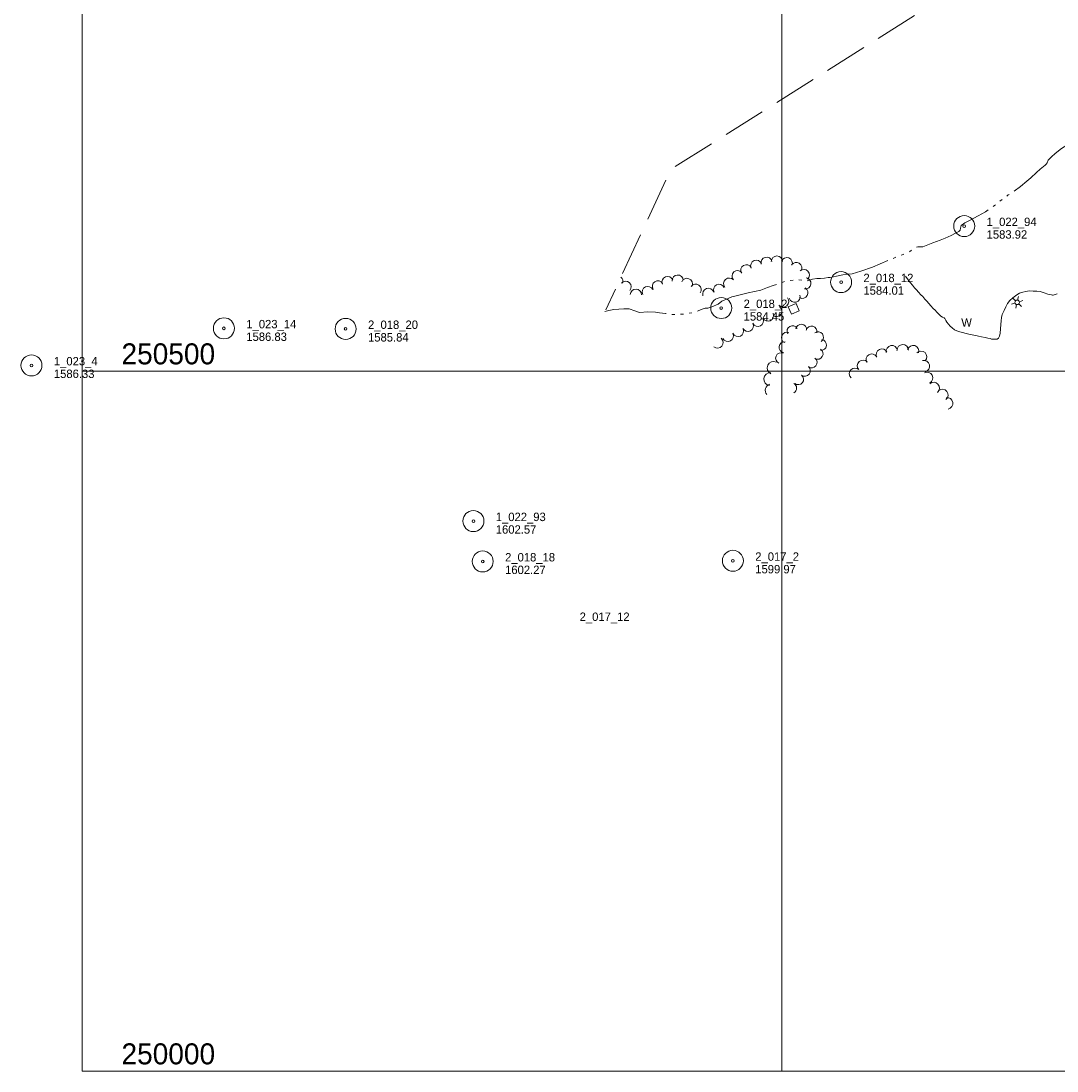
# Model space of a CAD drawing. Header units: feet. Extents: x 187456 to 189561, y 250000 to 251500.
# Tile 1 of 8: x 187456 to 188197, y 250000 to 250750. Entities that reach past the tile are written whole.
import ezdxf
from ezdxf.enums import TextEntityAlignment as Align

# ---------------------------------------------------------------- set-up
doc = ezdxf.new("R2010")
doc.units = ezdxf.units.FT
doc.header["$MEASUREMENT"] = 0
doc.linetypes.add('DGN Style 3', pattern=[42.899226, 30.642304, -12.256922])
doc.linetypes.add('DGN Style 6', pattern=[58.281663, 0.030642, -12.256922, 21.449613, -12.256922, 0.030642, -12.256922])
for name, color, linetype, lineweight in [('E_LAND_Vegetation', 21, 'Continuous', 0), ('E_MAP_GridLines', 251, 'Continuous', 0), ('E_MAP_Limits', 21, 'DGN Style 3', 0), ('E_MAP_PassPoints', 40, 'Continuous', 0), ('E_MISCPROP', 40, 'Continuous', 0), ('E_MISCPROP_HvyLine', 54, 'Continuous', 13), ('E_MISCPROP_Railing', 40, 'Continuous', 0), ('E_WTR', 251, 'DGN Style 6', 0)]:
    doc.layers.add(name, color=color, linetype=linetype, lineweight=lineweight)
doc.styles.add('Style-IGR_FONT_0', font='IGR_FONT_0.shx')
doc.styles.add('Style-IGR_FONT_1', font='IGR_FONT_1.shx')

# ---------------------------------------------------------------- blocks, each defined once
blk = doc.blocks.new('PP')
at = {"layer": 'E_MAP_PassPoints', "color": 40, "linetype": 'Continuous', "lineweight": 0}
for radius in [7.5, 0.96]:
    blk.add_circle((0, 0), radius, dxfattribs=at)
blk = doc.blocks.new('WAL')
at = {"layer": 'E_MISCPROP_Railing', "color": 40, "linetype": 'Continuous', "lineweight": 0, "style": 'Style-IGR_FONT_0'}
blk.add_text('W', height=6, rotation=0.0001, dxfattribs=at).set_placement((-2.27, -0.34), align=Align.MIDDLE_LEFT)
blk = doc.blocks.new('LTP')
at = {"layer": 'E_MISCPROP', "color": 20, "linetype": 'Continuous', "lineweight": 0}
for p, q in [((-1.63, 0.07), (-4.24, 0.14)), ((-0.8, 1.43), (-2, 3.73)), ((0.9, 1.42), (2.27, 3.65)), ((-0.88, -1.42), (-2.24, -3.61)), ((0.76, -1.47), (2, -3.65)), ((1.64, -0.02), (4.16, -0.09))]:
    blk.add_line(p, q, dxfattribs=at)
blk.add_circle((0, 0), 1.64, dxfattribs=at)

msp = doc.modelspace()

# ---------------------------------------------------------------- linework, layer by layer
at = {"layer": 'E_LAND_Vegetation', "color": 93, "linetype": 'Continuous', "lineweight": 0}
for centre, radius, start, end in [((187974.6, 250571.94), 4, 30.17713, 210.16181), ((187981.65, 250575.14), 4, 23.17944, 203.16411), ((187989, 250577.29), 4, 14.23625, 194.22093), ((187996.4, 250578.17), 4, 0.36772, 180.35239), ((188003.45, 250577.01), 4, 337.87519, 157.85987), ((188010.24, 250573.58), 4, 327.7495, 147.73418), ((187918.28, 250563.58), 4, 21.91497, 201.89964), ((187925.51, 250564.55), 4, 3.96173, 183.94641), ((187968.31, 250567.77), 4, 41.89576, 221.88044), ((188015.65, 250568.56), 4, 312.47633, 132.46101), ((187882.34, 250564), 4, 340.59041, 49.3085), ((187888.31, 250560.08), 4, 319.00421, 138.98888), ((187904.14, 250556.46), 4, 25.62711, 205.61179), ((187911.37, 250560.43), 4, 32.48192, 212.4666), ((187932.07, 250562.21), 4, 337.86407, 157.84875), ((187938.34, 250558.04), 4, 324.73233, 144.71701), ((187955.07, 250557.95), 4, 25.62736, 205.61204), ((187962.28, 250562.43), 4, 40.73789, 220.72257), ((188016.77, 250562.54), 4, 262.46189, 82.44657), ((187895.62, 250554.52), 4, 358.6267, 178.61138), ((187947.36, 250555.06), 4, 19.30673, 199.29141), ((188009.03, 250553.08), 4, 196.44869, 16.43337), ((188014.64, 250555.86), 4, 239.3961, 59.38078), ((187995.91, 250542.8), 4, 235.0255, 55.01018), ((188000.92, 250549.69), 4, 220.585, 40.56968), ((187982.86, 250535.86), 4, 206.39888, 26.38356), ((187990.06, 250539.56), 4, 204.1527, 24.13737), ((187968.64, 250528.61), 4, 205.16059, 25.14527), ((187975.65, 250532.25), 4, 208.12616, 28.11083), ((188007.56, 250528.51), 3.86, 29.06099, 209.04566), ((188013.79, 250529.58), 3.86, 353.21263, 173.19731), ((188021.13, 250528.25), 3.86, 345.91453, 165.8992), ((187953.99, 250520.38), 4, 228.91408, 48.89876), ((187961.33, 250525.06), 4, 208.38932, 28.374), ((188003.48, 250523.84), 3.86, 66.79739, 246.78206), ((188025.79, 250524.21), 3.86, 307.01507, 126.99974), ((188001.81, 250516.91), 3.86, 80.85035, 260.83503), ((188025.56, 250512.23), 3.86, 238.97317, 58.95785), ((188027.95, 250518.6), 3.86, 262.57074, 82.55542), ((188071.38, 250511.72), 4.09, 25.53786, 205.52254), ((188078.59, 250514.11), 4.09, 11.52107, 191.50575), ((188086.32, 250514.81), 4.09, 1.09289, 181.07757), ((188093.73, 250514.2), 4.09, 343.34452, 163.3292), ((187999.35, 250509.12), 3.86, 66.62345, 246.60813), ((188021.25, 250506.11), 3.86, 232.39951, 52.38419), ((188057.9, 250503.71), 4.09, 42.30666, 222.29134), ((188064.2, 250508.09), 4.09, 29.29, 209.27468), ((188099.45, 250510.15), 4.09, 316.7726, 136.75728), ((188101.38, 250503.44), 4.09, 283.52595, 103.51063), ((187994.04, 250502.2), 4.6, 65.29714, 245.28182), ((188016.45, 250500.11), 3.86, 231.216, 51.20068), ((188052.24, 250498.04), 4.09, 46.86664, 226.85132), ((187991.66, 250494.21), 4.6, 84.20392, 264.1886), ((188011.6, 250494.11), 3.86, 230.85793, 50.84261), ((188103.74, 250495.12), 4.09, 296.90026, 116.88494), ((187992.66, 250486.13), 4.6, 106.79121, 220.3676), ((188006.62, 250487.73), 3.86, 300.90701, 61.27261), ((188108.41, 250487.84), 4.09, 310.91888, 130.90355), ((188114.62, 250482.87), 4.09, 308.50292, 128.48759), ((188118.08, 250476.88), 4.09, 280.21455, 100.19922)]:
    msp.add_arc(centre, radius, start, end, dxfattribs=at)
at = {"layer": 'E_MAP_GridLines', "color": 161, "linetype": 'Continuous', "lineweight": 0}
for p, q in [((187500, 250000), (187500, 251500)), ((188000, 250000), (188000, 251500)), ((187500, 250500), (189000, 250500)), ((187500, 250000), (189000, 250000))]:
    msp.add_line(p, q, dxfattribs=at)
at = {"layer": 'E_MAP_Limits', "color": 73, "linetype": 'DGN Style 3', "lineweight": 0, "flags": 128}
msp.add_lwpolyline([(188623.96, 251258.83), (188402.86, 251162.38), (188325.31, 251038.84), (188250.13, 250852.04), (187920.53, 250643.92), (187874.1, 250543.58)], dxfattribs=at)
at = {"layer": 'E_MISCPROP_HvyLine', "color": 241, "linetype": 'Continuous', "lineweight": 13, "flags": 128}
msp.add_lwpolyline([(188004.54, 250545.89), (188010.17, 250548.26), (188012.39, 250542.98), (188006.76, 250540.61)], close=True, dxfattribs=at)
at = {"layer": 'E_MISCPROP_Railing', "color": 40, "linetype": 'Continuous', "lineweight": 13, "flags": 128}
msp.add_lwpolyline([(188088.32, 250567.71), (188089.55, 250565.96), (188090.41, 250564.91), (188091.63, 250563.28), (188093.22, 250561.24), (188094.78, 250559.44), (188096.2, 250558.01), (188097.65, 250556.27), (188099.35, 250554.5), (188100.61, 250553.15), (188102.17, 250551.42), (188103.55, 250549.79), (188105.06, 250548.17), (188106.41, 250546.46), (188108.19, 250544.76), (188109.47, 250543.36), (188110.68, 250542.01), (188111.61, 250541.17), (188113.67, 250539.13), (188114.79, 250538.49), (188115.85, 250538.04), (188116.44, 250537.48), (188117.19, 250536.04), (188117.78, 250534.92), (188120.31, 250531.98), (188121.56, 250530.86), (188123.33, 250529.52), (188124.99, 250528.73), (188127.23, 250527.96), (188133.54, 250526.41), (188137.09, 250525.63), (188138.59, 250525.38), (188140.36, 250524.84), (188142.7, 250524.36), (188145.32, 250523.86), (188147.05, 250523.54), (188148.75, 250523.12), (188149.81, 250522.85), (188151.4, 250522.63), (188153.73, 250522.79), (188154.77, 250523.46), (188155.53, 250524.93), (188155.88, 250526.97), (188156.48, 250533.29), (188156.61, 250535.73), (188156.81, 250538.27), (188157.42, 250540.43), (188158.76, 250543.24), (188159.98, 250545.77), (188161.28, 250548.19), (188162.83, 250550.29), (188164.97, 250552.22), (188167.97, 250554.29), (188169.8, 250555.62), (188172.27, 250556.25), (188174.22, 250556.72), (188176.62, 250557.16), (188179.44, 250557.12), (188182.21, 250557.08), (188184.63, 250556.68), (188187.32, 250555.88), (188190, 250554.92), (188191.19, 250554.6), (188192.59, 250554.3), (188193.27, 250554.19), (188193.79, 250554.18), (188196.6, 250555.15)], dxfattribs=at)
at = {"layer": 'E_WTR', "color": 161, "linetype": 'Continuous', "lineweight": 0}
msp.add_line((188188.1, 250647.14), (188188.74, 250647.7), dxfattribs=at)
at = {"layer": 'E_WTR', "color": 161, "linetype": 'Continuous', "lineweight": 0, "flags": 128}
for points in [[(188188.76, 250647.73), (188189.45, 250648.58), (188190.23, 250650.53), (188192.53, 250652.86), (188195.3, 250655.34), (188199.69, 250658.9), (188203.49, 250661.25), (188205.8, 250663.28), (188208.31, 250666.39), (188209.51, 250668.64)], [(188165.92, 250628.42), (188170.49, 250631.83), (188175.06, 250635.63), (188177.82, 250638.02), (188181.9, 250641.73), (188184.44, 250644.09), (188188.1, 250647.14), (188188.74, 250647.7), (188188.76, 250647.73)], [(188155.8, 250621.28), (188157.43, 250622.55)], [(188160.75, 250625), (188161.79, 250625.76), (188162.45, 250626.17)], [(188124.1, 250598.51), (188124.42, 250598.68), (188126.48, 250599.67), (188127.37, 250600.48), (188127.55, 250602.06), (188128.03, 250604), (188130.6, 250605.87), (188134.03, 250607.46), (188137.08, 250609.09), (188140.18, 250610.78), (188145.5, 250613.77), (188147.5, 250615.16)], [(188150.88, 250617.53), (188152.02, 250618.33), (188152.55, 250618.74)], [(188096.17, 250588.37), (188097.2, 250588.64), (188100.67, 250588.76), (188107.76, 250591.52), (188113, 250593.37), (188116.7, 250594.95), (188120.95, 250596.88), (188124.1, 250598.51)], [(188085.31, 250582.79), (188086.67, 250583.33), (188087.23, 250583.55)], [(188091.05, 250585.1), (188091.26, 250585.19), (188092.71, 250586.32)], [(188047.54, 250569.26), (188050.25, 250569.51), (188056.5, 250571.27), (188064.61, 250574.19), (188070.21, 250576.47), (188075.77, 250578.85)], [(188079.57, 250580.46), (188081.47, 250581.26)], [(188018.14, 250564.38), (188018.9, 250564.55), (188021.87, 250565.67), (188024.89, 250566.19), (188027.61, 250566.19), (188030.37, 250566.33), (188033.12, 250566.68), (188034.51, 250566.83), (188035.69, 250567.05), (188040.21, 250567.99), (188043.51, 250568.7), (188046.72, 250569.19), (188047.54, 250569.26)], [(187967.26, 250553.72), (187968.17, 250553.95), (187975.76, 250555.8), (187984.92, 250557.83), (187989.6, 250559.53), (187993.82, 250561.1), (187996, 250561.88)], [(187999.91, 250563.21), (188001.26, 250563.67), (188001.88, 250563.81)], [(188005.9, 250564.75), (188007.96, 250564.95)], [(188012.06, 250565.01), (188014.12, 250564.79)], [(187939.67, 250542.75), (187942.21, 250543.94), (187945.19, 250544.81), (187947.07, 250544.99), (187949.94, 250545.92), (187954.33, 250547.81), (187957.15, 250549.84), (187961.48, 250551.89), (187964.28, 250552.98), (187967.26, 250553.72)], [(187873.55, 250542.52), (187876.31, 250543.23), (187879.97, 250543.81), (187883.5, 250544.13), (187887.07, 250544.33), (187887.85, 250544.34)], [(187887.85, 250544.34), (187890.9, 250544.36), (187894.99, 250542.87), (187898.29, 250541.84), (187904.13, 250542.24), (187909.62, 250542.05), (187912.6, 250541.6), (187916.71, 250541.12), (187917.27, 250541.02)], [(187921.35, 250540.44), (187923.42, 250540.42)], [(187927.54, 250540.53), (187929.6, 250540.61), (187929.61, 250540.61)], [(187933.67, 250541.34), (187935.71, 250541.64)]]:
    msp.add_lwpolyline(points, dxfattribs=at)

# ---------------------------------------------------------------- block references
at = {"layer": 'E_MAP_PassPoints', "color": 40, "linetype": 'Continuous', "lineweight": 0}
for p in [(188130.29, 250603.53), (188042.25, 250563.48), (187956.63, 250544.99), (187601.22, 250530.48), (187688.2, 250530.06), (187463.68, 250504), (187779.5, 250392.8), (187786.15, 250363.97), (187964.95, 250364.45)]:
    msp.add_blockref('PP', p, dxfattribs=at)
at = {"layer": 'E_MISCPROP', "color": 20, "linetype": 'Continuous', "lineweight": 0, "xscale": 0.9999981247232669, "yscale": 0.9999981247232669, "zscale": 0.9999981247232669, "rotation": 79.49176207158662}
msp.add_blockref('LTP', (188168.1, 250549.04), dxfattribs=at)
at = {"layer": 'E_MISCPROP_Railing', "color": 40, "linetype": 'Continuous', "lineweight": 0, "xscale": 1.000001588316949, "yscale": 1.000001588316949, "zscale": 1.000001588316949, "rotation": 1.751576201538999}
msp.add_blockref('WAL', (188130.48, 250534.91), dxfattribs=at)

# ---------------------------------------------------------------- texts
at = {"layer": 'E_MAP_GridLines', "color": 161, "linetype": 'Continuous', "lineweight": 0, "style": 'Style-IGR_FONT_1'}
for s, p in [('250500', (187528, 250504.75)), ('250000', (187528, 250004.75))]:
    msp.add_text(s, height=15, dxfattribs=at).set_placement(p)
at = {"layer": 'E_MAP_PassPoints', "color": 40, "linetype": 'Continuous', "lineweight": 0, "style": 'Style-IGR_FONT_0'}
for s, p in [('1_022_94', (188146.29, 250603.53)), ('1583.92', (188146.29, 250594.53)), ('2_018_12', (188058.25, 250563.48)), ('1584.01', (188058.25, 250554.48)), ('2_018_2', (187972.63, 250544.99)), ('1584.45', (187972.63, 250535.99)), ('1_023_14', (187617.22, 250530.48)), ('2_018_20', (187704.2, 250530.06)), ('1586.83', (187617.22, 250521.48)), ('1585.84', (187704.2, 250521.06)), ('1_023_4', (187479.68, 250504)), ('1586.33', (187479.68, 250495)), ('1_022_93', (187795.5, 250392.8)), ('1602.57', (187795.5, 250383.8)), ('2_018_18', (187802.15, 250363.97)), ('2_017_2', (187980.95, 250364.45)), ('1602.27', (187802.15, 250354.97)), ('1599.97', (187980.95, 250355.45)), ('2_017_12', (187855.43, 250321.48))]:
    msp.add_text(s, height=6, dxfattribs=at).set_placement(p)

doc.saveas('drawing.dxf')
